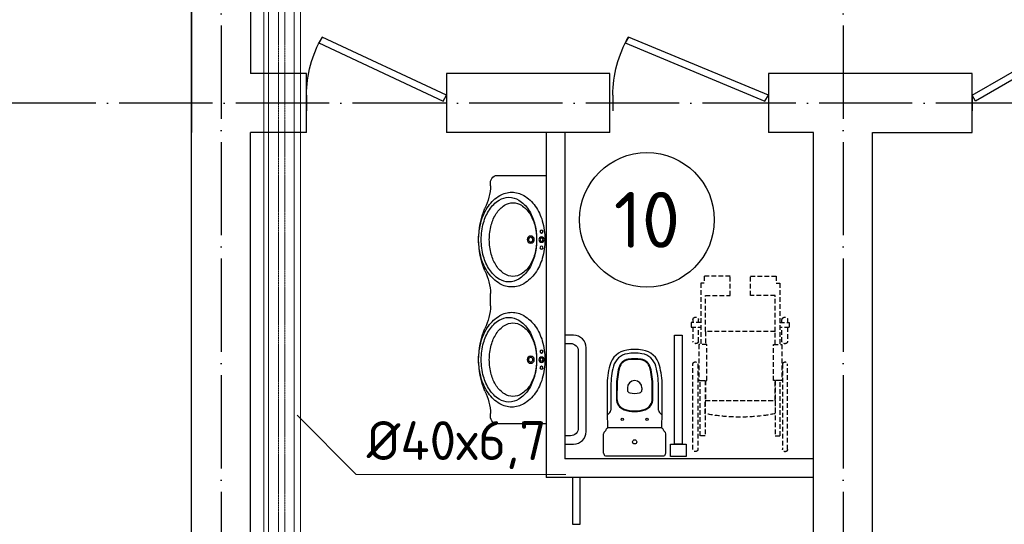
# Model space of a CAD drawing. Header units: millimetres. Extents: x 9824119 to 13672909, y -72394 to 462135.
# Tile 18 of 256: x 10087354 to 10093687, y 12695 to 15943. Entities that reach past the tile are written whole.
import ezdxf

# ---------------------------------------------------------------- set-up
doc = ezdxf.new("R2010")
doc.units = ezdxf.units.MM
for name, pattern in [('ACAD_ISO04W100', [30, 24, -3, 0, -3]), ('Hidden', [3, 2, -1]), ('JIS_02_2.0', [3, 2, -1])]:
    doc.linetypes.add(name, pattern=pattern)
doc.layers.add('PIPE-H1', color=7, linetype='Continuous')
doc.layers.add('PIPE-H1-TEXT', color=7, linetype='Continuous')
doc.layers.add('Наружни стен', color=7, linetype='Continuous', lineweight=70)
doc.layers.add('Оси', color=1, linetype='ACAD_ISO04W100', lineweight=0)
doc.styles.add('ICOCPEUR', font='isocpeur.ttf')
doc.styles.add('ISO Proportional', font='isocpeur.ttf')
doc.styles.add('ISOCPEUR', font='isocpeui.ttf')

# ---------------------------------------------------------------- blocks, each defined once
blk = doc.blocks.new('Дверь — метрические')
for p, q in [((0, 0), (0, -100)), ((750, 0), (750, -100))]:
    blk.add_line(p, q)
blk.add_lwpolyline([(0, 0), (649.5, 375), (671.4, 337.1), (21.9, -37.9)], close=True)
blk.add_arc((0, 0), 750, 0, 30)
blk = doc.blocks.new('2SAINDA')
at = {"color": 150, "linetype": 'ByBlock'}
for p, q in [((0.0182, 0.2), (0.141, 0.2)), ((0.1566, 0.1919), (0.162, 0.188)), ((0, 0.1882), (0, -0.1882)), ((0.18, -0.164), (0.18, 0.164)), ((0.279, 0.1589), (0.2615, 0.1764)), ((0.437, 0.047), (0.4243, 0.047)), ((0.437, -0.047), (0.4243, -0.047)), ((0.1566, -0.1919), (0.162, -0.188)), ((0.279, -0.1589), (0.2615, -0.1764)), ((0.0182, -0.2), (0.141, -0.2))]:
    blk.add_line(p, q, dxfattribs=at)
for centre, radius in [((0.236, 0.08), 0.0075), ((0.09, 0), 0.0135), ((0.09, 0), 0.0135), ((0.236, -0.08), 0.0075)]:
    blk.add_circle(centre, radius, dxfattribs=at)
for centre, radius, start, end in [((0.0182, 0.18), 0.02, 90, 155.69012), ((0.141, 0.181), 0.019, 34.93724, 90), ((0.155, 0.164), 0.025, 23.37762, 73.78478), ((0.383, -5.3223), 5.5, 89.29054, 92.13617), ((0.155, 0.164), 0.025, 360, 23.37762), ((0.2931, 0.173), 0.02, 225, 270.93637), ((0.383, -5.3223), 5.476, 89.29054, 90.93637), ((0.4442, -0.3726), 0.526, 75.46051, 89.29054), ((0.4442, -0.3726), 0.55, 75.4605, 89.29054), ((0.5487, 0.03), 0.11, 8.81618, 75.46052), ((0.5487, 0.03), 0.134, 8.81618, 75.4605), ((0.485, 0), 0.2, 160.01601, 199.98399), ((0.485, 0), 0.196, 160.01601, 199.98399), ((0.3675, 0.0427), 0.075, 90.1648, 160.01601), ((0.3675, 0.0427), 0.071, 90.1648, 160.01601), ((0.383, -5.3223), 5.44, 89.29054, 90.1648), ((0.383, -5.3223), 5.436, 89.29054, 90.1648), ((0.4442, -0.3726), 0.49, 75.46051, 89.29054), ((0.4442, -0.3726), 0.486, 75.46051, 89.29054), ((0.5487, 0.03), 0.07, 8.81618, 75.46052), ((0.5487, 0.03), 0.074, 8.81618, 75.46052), ((0.582, 0), 0.18, 170.28485, 189.71515), ((0.4243, 0.027), 0.02, 90, 170.28485), ((0.437, 0), 0.047, 0, 90), ((0.437, 0), 0.047, 270, 0), ((0.355, 0), 0.266, 351.18382, 8.81618), ((0.355, 0), 0.27, 351.18382, 8.81618), ((0.355, 0), 0.306, 351.18382, 8.81618), ((0.355, 0), 0.33, 351.18382, 8.81618), ((0.4243, -0.027), 0.02, 189.71515, 270), ((0.5487, -0.03), 0.07, 284.53948, 351.18382), ((0.5487, -0.03), 0.074, 284.53948, 351.18382), ((0.5487, -0.03), 0.11, 284.53948, 351.18382), ((0.5487, -0.03), 0.134, 284.53948, 351.18382), ((0.3675, -0.0427), 0.075, 199.98399, 269.8352), ((0.3675, -0.0427), 0.071, 199.98399, 269.8352), ((0.383, 5.3223), 5.436, 269.8352, 270.70946), ((0.383, 5.3223), 5.44, 269.8352, 270.70946), ((0.4442, 0.3726), 0.486, 270.70946, 284.53949), ((0.4442, 0.3726), 0.49, 270.70946, 284.53949), ((0.0182, -0.18), 0.02, 204.30988, 270), ((0.155, -0.164), 0.025, 286.21522, 336.62238), ((0.155, -0.164), 0.025, 336.62238, 0), ((0.383, 5.3223), 5.5, 267.86383, 270.70946), ((0.2931, -0.173), 0.02, 89.06363, 135), ((0.383, 5.3223), 5.476, 269.06363, 270.70946), ((0.4442, 0.3726), 0.526, 270.70946, 284.53949), ((0.4442, 0.3726), 0.55, 270.70946, 284.53949), ((0.141, -0.181), 0.019, 270, 325.06276)]:
    blk.add_arc(centre, radius, start, end, dxfattribs=at)
blk = doc.blocks.new('апопр')
at = {"linetype": 'JIS_02_2.0', "ltscale": 15}
for points in [[(8645724.7, 2464098.2), (8645705.7, 2464098.2, -0.827204), (8645705.7, 2464134.7), (8645724.7, 2464134.7)], [(8645756.4, 2464134.7), (8645848.9, 2464134.7, -0.702215), (8645848.9, 2464098.2), (8645756.4, 2464098.2)], [(8645725, 2463561.7), (8645706, 2463561.6, 0.827204), (8645706, 2463525.1), (8645725, 2463525.2)], [(8645756.6, 2463525.2), (8645849.2, 2463525.3, 0.702215), (8645849.2, 2463561.8), (8645756.6, 2463561.7)]]:
    blk.add_lwpolyline(points, format="xyb", dxfattribs=at)
for points in [[(8645724.7, 2464083.6), (8645724.7, 2464145), (8645756.4, 2464145), (8645756.4, 2464083.6)], [(8645783.9, 2464054.2), (8645552, 2464054.2), (8645552, 2463894.8), (8645426.8, 2463894.8), (8645426.8, 2464061.1), (8645471.9, 2464061.1), (8645471.9, 2464083.6), (8645867.6, 2464083.6)], [(8645867.8, 2463605.7), (8645783.9, 2463605.7), (8645783.9, 2464054.2), (8645867.6, 2464054.2)], [(8646099.6, 2464054.2), (8646226.8, 2464054.2), (8646226.8, 2463605.7), (8646099.8, 2463605.7)], [(8645784.2, 2463605.7), (8645552.2, 2463605.5), (8645552, 2463765), (8645426.9, 2463764.9), (8645427, 2463598.5), (8645472.1, 2463598.6), (8645472.1, 2463576), (8645867.8, 2463576.4)], [(8645724.9, 2463576.3), (8645725, 2463514.9), (8645756.7, 2463515), (8645756.6, 2463576.3)]]:
    blk.add_lwpolyline(points, dxfattribs=at)
for points in [[(8645992.1, 2464102.7), (8646543.4, 2464102.7, 0.820985), (8646543.4, 2464135.1), (8645992.1, 2464135.1, 0.802366)], [(8646226.8, 2463605.7), (8646312.6, 2463605.7, 0.096832), (8646312.6, 2464054.7), (8646226.8, 2464054.7)], [(8645992.4, 2463557.5), (8646543.7, 2463558, -0.820985), (8646543.7, 2463525.6), (8645992.4, 2463525.1, -0.802366)]]:
    blk.add_lwpolyline(points, format="xyb", close=True, dxfattribs=at)
for points in [[(8645867.6, 2464097.2), (8646099.6, 2464097.2), (8646099.6, 2464044.4), (8645867.6, 2464044.4)], [(8646099.6, 2464054.7), (8646453.9, 2464054.7), (8646453.9, 2464086.9), (8646099.6, 2464086.9)], [(8645867.8, 2463562.9), (8646099.8, 2463563.1), (8646099.8, 2463615.9), (8645867.8, 2463615.6)], [(8646099.8, 2463605.6), (8646454.1, 2463605.9), (8646454.2, 2463573.6), (8646099.8, 2463573.3)]]:
    blk.add_lwpolyline(points, close=True, dxfattribs=at)
blk = doc.blocks.new('часмпчвпап')
at = {"color": 150}
for points in [[(8858080.3, 2534749.6), (8858000.3, 2534749.6), (8858000.3, 2534649.6), (8858080.3, 2534649.6)], [(8858000.3, 2534724.6), (8857300.3, 2534724.6), (8857300.3, 2534674.6), (8858000.3, 2534674.6)]]:
    blk.add_lwpolyline(points, close=True, dxfattribs=at)
blk = doc.blocks.new('авпвапры')
for p, q in [((8571648.5, 2423465.2), (8571648.5, 2421865.2)), ((8571953, 2423465.2), (8571648.5, 2423465.2)), ((8572005.6, 2423398.7), (8572005.6, 2423417.8)), ((8572005.6, 2422625.7), (8572005.6, 2422704.7)), ((8572005.6, 2421913.7), (8572005.6, 2421931.7)), ((8571648.5, 2421865.2), (8571952.7, 2421865.2))]:
    blk.add_line(p, q)
for centre, radius in [((8571677.6, 2423103.6), 9.72), ((8571677.6, 2423051.7), 17.3), ((8571677.6, 2423051.7), 10.5), ((8571747.1, 2423051.7), 23.1), ((8571747.1, 2423051.7), 14.7), ((8571677.6, 2422999.5), 9.72), ((8571677.6, 2422330.9), 9.72), ((8571677.6, 2422278.7), 17.3), ((8571677.6, 2422278.7), 10.5), ((8571747.1, 2422278.7), 23.1), ((8571747.1, 2422278.7), 14.7), ((8571677.6, 2422226.7), 9.72)]:
    blk.add_circle(centre, radius)
for centre, radius, start, end in [((8571958.4, 2423418.3), 47.2, 359.40421, 96.65759), ((8571868.7, 2423204.7), 151.8, 90, 120.62609), ((8571868.7, 2423204.7), 151.8, 59.37391, 90), ((8572351.8, 2423407.3), 346.3, 181.42928, 206.37296), ((8571912.2, 2423131.3), 237.1, 120.62609, 145.02069), ((8571933.5, 2423131.6), 205.9, 122.36765, 146.83492), ((8571861.1, 2423188.3), 100.1, 90, 122.81456), ((8571887, 2423205), 119, 90, 122.36765), ((8571861.1, 2423188.3), 100.1, 57.18544, 90), ((8571887, 2423205), 119, 57.63235, 90), ((8571825.2, 2423131.3), 237.1, 34.97931, 59.37391), ((8571840.5, 2423131.6), 205.9, 33.16508, 57.63235), ((8571980.9, 2423083.2), 321.1, 145.02069, 163.83775), ((8572007.4, 2423083.3), 294.2, 146.83492, 164.85341), ((8571903.2, 2423122.9), 177.9, 122.81456, 147.28432), ((8571818.9, 2423122.9), 177.9, 32.71568, 57.18544), ((8571766.6, 2423083.3), 294.2, 15.14659, 33.16508), ((8571756.4, 2423083.2), 321.1, 16.16225, 34.97931), ((8571557.5, 2423051.7), 524.4, 337.36786, 22.63214), ((8572089.6, 2423051.7), 434.2, 163.83775, 180), ((8572124.4, 2423051.7), 415.4, 164.85341, 180), ((8571970.2, 2423079.9), 257.5, 147.28432, 165.09994), ((8571751.9, 2423079.9), 257.5, 14.90006, 32.71568), ((8571649.7, 2423051.7), 415.4, 0, 15.14659), ((8571647.8, 2423051.7), 434.2, 0, 16.16225), ((8572076.3, 2423051.7), 367.3, 165.09994, 180), ((8571645.9, 2423051.7), 367.3, 0, 14.90006), ((8572089.6, 2423051.7), 434.2, 180, 196.16225), ((8572076.3, 2423051.7), 367.3, 180, 194.90006), ((8572124.4, 2423051.7), 415.4, 180, 195.14659), ((8571645.9, 2423051.7), 367.3, 345.09994, 0), ((8571649.7, 2423051.7), 415.4, 344.85341, 0), ((8571647.8, 2423051.7), 434.2, 343.83775, 0), ((8571980.9, 2423020.2), 321.1, 196.16225, 214.97931), ((8571970.2, 2423023.4), 257.5, 194.90006, 212.71568), ((8572007.4, 2423020), 294.2, 195.14659, 213.16508), ((8571751.9, 2423023.4), 257.5, 327.28432, 345.09994), ((8571766.6, 2423020), 294.2, 326.83492, 344.85341), ((8571756.4, 2423020.2), 321.1, 325.02069, 343.83775), ((8571903.2, 2422980.4), 177.9, 212.71568, 237.18544), ((8571933.5, 2422971.7), 205.9, 213.16508, 237.63235), ((8571818.9, 2422980.4), 177.9, 302.81456, 327.28432), ((8571840.5, 2422971.7), 205.9, 302.36765, 326.83492), ((8572351.8, 2422696), 346.3, 153.62704, 178.57072), ((8571912.2, 2422972.1), 237.1, 214.97931, 239.37391), ((8571861.1, 2422915.1), 100.1, 237.18544, 270), ((8571887, 2422898.3), 119, 237.63235, 270), ((8571861.1, 2422915.1), 100.1, 270, 302.81456), ((8571887, 2422898.3), 119, 270, 302.36765), ((8571825.2, 2422972.1), 237.1, 300.62609, 325.02069), ((8571868.7, 2422898.6), 151.8, 239.37391, 270), ((8571868.7, 2422898.6), 151.8, 270, 300.62609), ((8572351.8, 2422634.4), 346.3, 181.42928, 206.37296), ((8571912.2, 2422358.3), 237.1, 120.62609, 145.02069), ((8571933.5, 2422358.7), 205.9, 122.36765, 146.83492), ((8571868.7, 2422431.8), 151.8, 90, 120.62609), ((8571887, 2422432.1), 119, 90, 122.36765), ((8571868.7, 2422431.8), 151.8, 59.37391, 90), ((8571887, 2422432.1), 119, 57.63235, 90), ((8571825.2, 2422358.3), 237.1, 34.97931, 59.37391), ((8571840.5, 2422358.7), 205.9, 33.16508, 57.63235), ((8571980.9, 2422310.2), 321.1, 145.02069, 163.83775), ((8572007.4, 2422310.4), 294.2, 146.83492, 164.85341), ((8571903.2, 2422350), 177.9, 122.81456, 147.28432), ((8571861.1, 2422415.3), 100.1, 90, 122.81456), ((8571861.1, 2422415.3), 100.1, 57.18544, 90), ((8571818.9, 2422350), 177.9, 32.71568, 57.18544), ((8571766.6, 2422310.4), 294.2, 15.14659, 33.16508), ((8571756.4, 2422310.2), 321.1, 16.16225, 34.97931), ((8571557.5, 2422278.7), 524.4, 337.36786, 22.63214), ((8572089.6, 2422278.7), 434.2, 163.83775, 180), ((8571970.2, 2422306.9), 257.5, 147.28432, 165.09994), ((8571751.9, 2422306.9), 257.5, 14.90006, 32.71568), ((8571647.8, 2422278.7), 434.2, 0, 16.16225), ((8572124.4, 2422278.7), 415.4, 164.85341, 180), ((8572076.3, 2422278.7), 367.3, 165.09994, 180), ((8571645.9, 2422278.7), 367.3, 0, 14.90006), ((8571649.7, 2422278.7), 415.4, 0, 15.14659), ((8572089.6, 2422278.7), 434.2, 180, 196.16225), ((8572076.3, 2422278.7), 367.3, 180, 194.90006), ((8572124.4, 2422278.7), 415.4, 180, 195.14659), ((8571645.9, 2422278.7), 367.3, 345.09994, 0), ((8571649.7, 2422278.7), 415.4, 344.85341, 0), ((8571647.8, 2422278.7), 434.2, 343.83775, 0), ((8571980.9, 2422247.2), 321.1, 196.16225, 214.97931), ((8571970.2, 2422250.5), 257.5, 194.90006, 212.71568), ((8572007.4, 2422247.1), 294.2, 195.14659, 213.16508), ((8571751.9, 2422250.5), 257.5, 327.28432, 345.09994), ((8571766.6, 2422247.1), 294.2, 326.83492, 344.85341), ((8571756.4, 2422247.2), 321.1, 325.02069, 343.83775), ((8571903.2, 2422207.5), 177.9, 212.71568, 237.18544), ((8571933.5, 2422198.8), 205.9, 213.16508, 237.63235), ((8571818.9, 2422207.5), 177.9, 302.81456, 327.28432), ((8571840.5, 2422198.8), 205.9, 302.36765, 326.83492), ((8571912.2, 2422199.1), 237.1, 214.97931, 239.37391), ((8571861.1, 2422142.1), 100.1, 237.18544, 270), ((8571887, 2422125.4), 119, 237.63235, 270), ((8571861.1, 2422142.1), 100.1, 270, 302.81456), ((8571887, 2422125.4), 119, 270, 302.36765), ((8571825.2, 2422199.1), 237.1, 300.62609, 325.02069), ((8572351.8, 2421923.1), 346.3, 153.62704, 178.57072), ((8571868.7, 2422125.7), 151.8, 239.37391, 270), ((8571868.7, 2422125.7), 151.8, 270, 300.62609), ((8571957.3, 2421913.3), 48.3, 264.46355, 0.52418)]:
    blk.add_arc(centre, radius, start, end)
blk = doc.blocks.new('*U149')
for p, q in [((0, 0), (0, -100)), ((1000, 0), (1000, -100))]:
    blk.add_line(p, q)
blk.add_lwpolyline([(0, 0), (899.5, 375), (921.4, 337.1), (21.9, -37.9)], close=True)
blk.add_arc((250, 0), 750, 0, 30)
blk = doc.blocks.new('*U154')
for p, q in [((0, 0), (0, -100)), ((900, 0), (900, -100))]:
    blk.add_line(p, q)
blk.add_lwpolyline([(0, 0), (799.5, 375), (821.4, 337.1), (21.9, -37.9)], close=True)
blk.add_arc((150, 0), 750, 0, 30)
blk = doc.blocks.new('вамавммммммм')
at = {"color": 253, "lineweight": 25}
for p, q in [((1574438.4, 1420457.9), (1574438.4, 1419327.9)), ((1574818.4, 1420457.9), (1574818.4, 1419707.9)), ((1574438.4, 1413027.9), (1574438.4, 1420257.9)), ((1575178.4, 1419707.9), (1574818.4, 1419707.9)), ((1575178.4, 1419327.9), (1575178.4, 1419707.9)), ((1577128.4, 1419707.9), (1576078.4, 1419707.9)), ((1577128.4, 1419707.9), (1576078.4, 1419707.9)), ((1576078.4, 1419707.9), (1576078.4, 1419327.9)), ((1577128.4, 1419327.9), (1577128.4, 1419707.9)), ((1579458.4, 1419707.9), (1578148.4, 1419707.9)), ((1578148.4, 1419707.9), (1578148.4, 1419327.9)), ((1574818.4, 1413407.9), (1574818.4, 1419327.9)), ((1575178.4, 1419327.9), (1574818.4, 1419327.9)), ((1577128.4, 1419327.9), (1576078.4, 1419327.9)), ((1576718.4, 1419327.9), (1576078.4, 1419327.9)), ((1576718.4, 1419327.9), (1576718.4, 1417107.9)), ((1576838.4, 1419327.9), (1576838.4, 1417227.9)), ((1577128.4, 1419327.9), (1576838.4, 1419327.9)), ((1578438.4, 1419327.9), (1578148.4, 1419327.9)), ((1578438.4, 1419327.9), (1578148.4, 1419327.9)), ((1578438.4, 1413407.9), (1578438.4, 1419327.9)), ((1578818.4, 1413407.9), (1578818.4, 1419327.9)), ((1578818.4, 1419327.9), (1579458.4, 1419327.9)), ((1578438.4, 1417227.9), (1576838.4, 1417227.9)), ((1578438.4, 1417107.9), (1576718.4, 1417107.9))]:
    blk.add_line(p, q, dxfattribs=at)
blk.add_lwpolyline([(1576838.4, 1417323.4), (1576896.1, 1417323.4, 0.414214), (1576976.1, 1417403.4), (1576976.1, 1417943.4, 0.414214), (1576896.1, 1418023.4), (1576838.4, 1418023.4), (1576838.4, 1417970.3), (1576876.1, 1417970.3, -0.414214), (1576926.1, 1417920.3), (1576926.1, 1417426.4, -0.414214), (1576876.1, 1417376.4), (1576838.4, 1417376.4)], format="xyb", close=True, dxfattribs=at)
blk.add_lwpolyline([(1576938.4, 1416807.9), (1576938.4, 1417107.9), (1576888.4, 1417107.9), (1576888.4, 1416807.9)], close=True, dxfattribs=at)
blk.add_circle((1577367.5, 1418766.2), 433.1, dxfattribs=at)
at = {"layer": 'Наружни стен', "color": 253, "lineweight": 25}
blk.add_line((1579458.4, 1419327.9), (1579458.4, 1419707.9), dxfattribs=at)
at = {"layer": 'Оси', "color": 18, "lineweight": 25, "ltscale": 25, "true_color": 0x000000}
for p, q in [((1574628.4, 1429017.9), (1574628.4, 1409318.2)), ((1578628.4, 1429017.9), (1578628.4, 1409318.2)), ((1578628.4, 1429017.9), (1578628.4, 1409318.2)), ((1609828.4, 1419517.9), (1570469.5, 1419517.9))]:
    blk.add_line(p, q, dxfattribs=at)
at = {"color": 253, "lineweight": 25, "xscale": -1}
for name, p in [('*U154', (1576078.4, 1419567.9)), ('*U149', (1578148.4, 1419567.9)), ('авпвапры', (10148366.9, -1004412.7))]:
    blk.add_blockref(name, p, dxfattribs=at)
at = {"color": 253, "lineweight": 25}
blk.add_blockref('Дверь — метрические', (1579458.4, 1419567.9), dxfattribs=at)
at = {"color": 253, "lineweight": 25, "xscale": -1, "rotation": 90}
for name, p in [('апопр', (4041797.6, 10063830.9)), ('часмпчвпап', (4112269.1, 10275323.7))]:
    blk.add_blockref(name, p, dxfattribs=at)
at = {"color": 253, "lineweight": 25, "xscale": 1000, "yscale": 1000, "zscale": 1000, "rotation": 90.00000000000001}
blk.add_blockref('2SAINDA', (1577288.4, 1417247.2), dxfattribs=at)
at = {"color": 253, "lineweight": 25, "insert": (1577367.5, 1418766.2), "char_height": 360, "width": 959.299, "attachment_point": 5, "style": 'ISO Proportional'}
blk.add_mtext('10', dxfattribs=at)
blk = doc.blocks.new('*U4142')
at = {"layer": 'PIPE-H1-TEXT', "color": 7, "linetype": 'Continuous', "lineweight": 15}
for p, q in [((10089139.1, 13396.6, 12.5), (10089517.4, 13014.8, 12.5)), ((10089517.4, 13014.8, 12.5), (10090867, 13014.8, 12.5))]:
    blk.add_line(p, q, dxfattribs=at)
at = {"layer": 'PIPE-H1-TEXT', "color": 1, "linetype": 'Continuous', "lineweight": 15, "style": 'ICOCPEUR'}
blk.add_text('%%c40х6,7', height=250, dxfattribs=at).set_placement((10089585.9, 13109.1, 12.5))
blk = doc.blocks.new('*U4178')
at = {"layer": 'PIPE-H1', "color": 1, "linetype": 'Continuous', "lineweight": 20}
for p, q in [((10089119.1, 17774.7, 12.5), (10089119.1, 9743.5, 12.5)), ((10089159.1, 17774.7, 12.5), (10089159.1, 9743.5, 12.5))]:
    blk.add_line(p, q, dxfattribs=at)
blk = doc.blocks.new('*U4180')
at = {"layer": 'PIPE-H1', "color": 5, "linetype": 'Hidden', "lineweight": 20}
for p, q in [((10089019, 17874.7, 12.5), (10089019, 9843.5, 12.5)), ((10089059, 17874.7, 12.5), (10089059, 9843.5, 12.5))]:
    blk.add_line(p, q, dxfattribs=at)
blk = doc.blocks.new('*U4182')
at = {"layer": 'PIPE-H1', "color": 82, "linetype": 'Continuous', "lineweight": 20}
for p, q in [((10088923.3, 17974.7, 12.5), (10088923.3, 9944.6, 12.5)), ((10088955.3, 17974.7, 12.5), (10088955.3, 9944.6, 12.5))]:
    blk.add_line(p, q, dxfattribs=at)

msp = doc.modelspace()

# ---------------------------------------------------------------- block references
msp.add_blockref('вамавммммммм', (8514020.8, -1404111.5))
at = {"layer": 'PIPE-H1'}
for name in ['*U4182', '*U4180', '*U4178']:
    msp.add_blockref(name, (0, 0), dxfattribs=at)
at = {"layer": 'PIPE-H1-TEXT'}
msp.add_blockref('*U4142', (0, 0), dxfattribs=at)

# ---------------------------------------------------------------- texts
at = {"char_height": 300, "attachment_point": 1, "style": 'ISOCPEUR'}
for s, insert, width in [('\\pi13638.10589;{\\fISOCPEUR|b0|i0|c204|p34;\\H1.66667x;\\L\\C7;\\P\\pi10874.35036;\\H1.1x;Общие указания\\l\\P\\pi13638.10589;\\P\\pi-900,l1200,t1200;\\H0.72727x;1.^IПроект выполнен на основании задания заказчика и задания на проектирование архитектурно-строительных чертежей.\\P2.^IПроект соответствует действующим нормам :\\P\\pl900,t900;\\fSymbol|b0|i0|c2|p18;·^I\\fISOCPEUR|b0|i0|c204|p34;КМК 2. 04.05-97* "Отопление, вентиляция и кондиционирование воздуха".\\P\\fSymbol|b0|i0|c2|p18;·^I\\fISOCPEUR|b0|i0|c204|p34;ШНК 2.08.02-09* "Общественные здания и сооружение" \\P\\fSymbol|b0|i0|c2|p18;·^I\\fISOCPEUR|b0|i0|c204|p34;КМК 2.01.01-94 "Климатические и физико-геологические данные для проектирования".\\P\\fSymbol|b0|i0|c2|p18;·^I\\fISOCPEUR|b0|i0|c204|p34;КМК 2.01.04-97* "Строительная теплотехника".\\P\\fSymbol|b0|i0|c2|p18;·^I\\fISOCPEUR|b0|i0|c204|p34;ГОСТ 21.602-2003 "Правила выполнения рабочей документации отопления, вентиляции и кондиционирования".\\P\\fSymbol|b0|i0|c2|p18;·^I\\fISOCPEUR|b0|i0|c204|p34;ШНК \\fISOCPEUR|b0|i0|c186|p34;2.01.02-04\\fISOCPEUR|b0|i0|c204|p34; - \\fISOCPEUR|b0|i0|c186|p34;"\\fISOCPEUR|b0|i0|c204|p34;Пожарная безопасность зданий и сооружений\\fISOCPEUR|b0|i0|c186|p34;"\\fISOCPEUR|b0|i0|c204|p34;;\\P\\pl1200,t1200;3.^I  Расчетные параметры наружного воздуха для проектирования отопления, вентиляции и кондиционирования воздуха приняты по КМК 2.01.01-94.\\P\\pi-300,l300,tz;      Для проектирования отопления, вентиляции и кондиционирования воздуха: \\P\\pl1500,t1500;-^IХолодный  период  года Тн\\fISOCPEUR|b0|i0|c186|p34;=-14.0°C\\fISOCPEUR|b0|i0|c204|p34;; I=-12,4 кДж/кг (Парам. Б);\\P-^IТеплый  период  года Тн=33°C; I=55,7 кДж/кг  (Парам. А);\\P-^IТеплый  период  года Тн=37,5°C; I=65,2 кДж/кг (Парам. Б);\\P-^IСкорость ветра  - V=1,6 м/сек - холодный период;\\P-^IСкорость ветра  - V=1,9 м/сек - теплый  период;\\P-^IПродолжительность отопительного периода  Zот.пер.=129суток;\\P-^IСредняя температура отопительного периода  tот.пер.=2,7°C;\\P-^IБарометрическое давление в районе строительства Рбар=950 Гпа.\\P\\pi600,l0,tz;\\P\\pi11458.1097;\\LТЕПЛОСНАБЖЕНИЕ\\P\\pi13638.10589;\\l\\P\\pi0;\\C0;В качестве источника тепла выбран установленный во дворе здания тепловой насос, рассчитанный на работу в температурном режиме 40–30 °C.^J^JСистема отопления спроектирована как двухтрубная, в ней используются напольный фанкойл.\\P^JОсновным источником тепла является тепловой насос. \\P^JОсновное охлаждение осуществляется с помощью\\Pтепловых насосов. Для отвода конденсата, образующегося в фанкойлах, предусмотрены дренажные трубы. Основные водосточные и обратные трубы выполнены из полипропилена. \\P\\pi600;^JОсновные подающие и обратные трубы выполнены из полипропилена. Слив воды из системы осуществляется через регулировочный узел. Для снижения теплопотерь через трубы выполнены работы по теплоизоляции.\\C7; \\P\\pi12278.10827;\\LОТОПЛЕНИЕ\\l\\P\\pi0;  Для достижения  комфортных условий в зимнее время и компенсации теплопотерь в помещениях установлены \\C0;фанкойл\\C7;ы обеспечивающие в помещениях нормируемую температуру воздуха:\\P\\pi-300,l1500,t1500;-^IКабинет врача +20°C.\\P-^IЗал       +22°C.\\P-^IФизиотерапия     +21°C.\\P\\pi0,l0,tz;   На каждом приборе предусматривается устанавка термостатического клапана и запорного крана. Рекомендуется применить трубопроводы стабильные полипропиленовые. Система теплоснабжения \\C0;фанкойл\\C7;ов двухтрубная с принудительной циркуляцией, горизонтальная. Удаление воздуха осуществляется из воздухоспускных кранов установленных в \\C0;фанкойл\\C7;ах. Все монтажные и наладочные работы проводить в соответствии с нормативными документами и инструкциям фирм-изготовителя.}', (9986122.2, 27067.1), 27276.212), ('{\\fISOCPEUR|b0|i0|c204|p34;\\C7;^I\\A1;\\L\\P\\pi10515.36534;\\H1.33333x;ВЕНТИЛЯЦИЯ\\P\\pi0;\\l^IВ здании предусмотрена приточно-вытяжная вентиляция с естественным и \\Pмеханическим побуждением, для функционально различных и конструктивно раздельных групп \\Pпомещений.   ^I  \\P^IТакже предусматривается естественная вентиляция с удалением и поступлением воздуха через окна и двери.\\P^IУдаление воздуха из помещений производится с помощью вытяжных решеток.\\P^IМатериал воздуховодов - тонколистовая оцинкованная сталь по ГОСТ 14918-80.\\P^IВоздуховоды систем вытяжной вентиляции выполняются класса "Н" (нормально плотный).\\P^IМонтаж систем вентиляции выполнить в соответствии с \\A0;КМК 3.05.01.-9\\A1;7\\P\\A0;\\L\\P\\pi12075.36144;\\P\\pi7995.37164;ПРИМЕЧАНИЯ (ТЕПЛОСНАБЖЕНИЕ)\\P\\pi-900,l900,t900;\\l1.^IЧертеж читать совместно со спецификацией и с другими разделами проекта.\\P2.^IМонтаж оборудования и трубопроводов производить в соответствии с местными \\P\\pi0;действующими нормами и правилами, и требованиями завода-изготовителя оборудования.\\P\\pi-900;3.^IТрубопроводы системы теплоснабжения радиаторов приняты полипропиленовыми.\\P4.^IНа планах и схемах указаны наружный диаметр и толщина стенки полипропиленовых \\P\\pi0;трубопроводов.\\P\\pi-900;5.^IПриборы и трубопроводы нанесены условно.\\P6.^IУклон трубопроводов выполнить согласно схемам в сторону ближайшего вертикального \\P\\pi0;стояка.\\P\\pi-900;7.^IВсе отметки указаны от уровня пола этажа. \\P8.^IКрепить трубу в штробе каждые 2 метра.\\P9.^IТрубопроводы отопления, прокладываемые в полу покрыть трубчатой тепловой изоляцией \\P\\pi0;из вспученного полителена "Isocom" толщиной 9 мм.\\P\\pi-900;10.^IДиаметры запорно-регулирующей арматуры и фильтров соответствуют диаметру \\P\\pi0;трубопроводов, если не указано иное.\\P\\pi3390,l600,tz;\\P\\pi5455.37799,l0;\\LПРИМЕЧАНИЯ (ВЕНТИЛЯЦИЯ И КОНДИЦИОНИРОВАНИЕ)\\l\\P\\pi-900,l900,t900;1.^IВентиляционные системы показаны условно.\\P2.^IЧертеж читать совместно со спецификацией и остальными разделами проекта \\P3.^IВсе неплотности при пересечении инженерными коммуникациями огнестойких стен, \\P\\pi0;перекрытий и перегородок заделать материалами, соответствующими по степени \\Pогнестойкости пересекаемым ограждениям.\\P\\pi-900;4.^IВ сан-узлах двери не оборудованные переточными решетками, предусмотреть с \\P\\pi0;подрезкой дверного полотна, высота щели не менее 20 мм. Если конструкция дверей не \\Pпозволяет предусмотреть щели в нижней части, то необходимо выполнить установку \\Pжалюзийной решетки в нижней половине двери.\\P\\pi-900;5.^IРазместить все приборы для измерения температуры, давления и скорости потока в \\P\\pi0;доступных местах с прямыми секциями труб или воздуховодов наверху или внизу, \\Pсогласно рекомендациям завода изготовителя для точности показаний.\\P\\pi-900;6.^IУстановить расположение диффузоров, отдушин и вентиляционных решеток согласно \\P\\pi0;архитектурным планам потолка, освещения и другим деталям/узлам потолка и \\Pвыполнить незначительные изменения для обеспечения соответствия.\\P\\pi-900;7.^IМонтаж оборудования выполнить в соответствии с местными нормами и правилами, а \\P\\pi0;так же требованиями завода-изготовителя оборудования \\P\\pi-900;8.^IВсе отметки оборудований даны от пола этажа.\\P}', (10015733.6, 26003.4), 24350.724)]:
    msp.add_mtext(s, dxfattribs=dict(at, insert=insert, width=width))

doc.saveas('drawing.dxf')
